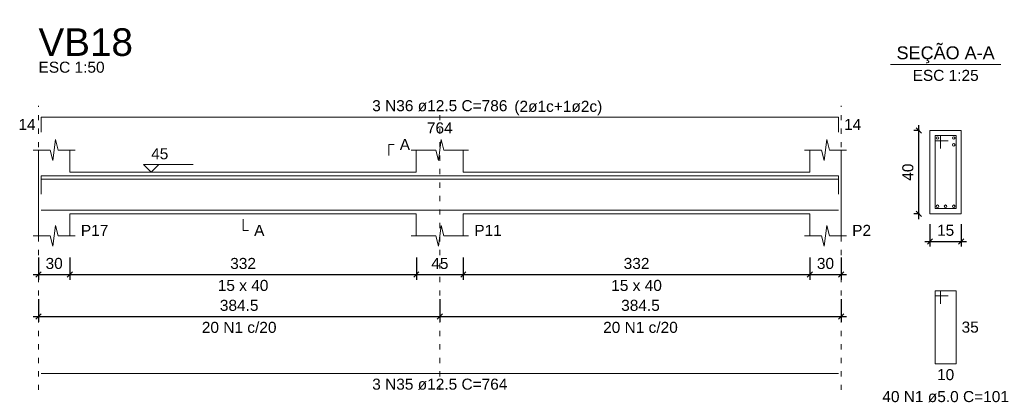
# Model space of a CAD drawing. Header units: millimetres. Extents: x 10906 to 25863, y 1966 to 4861.
# Tile 69 of 163: x 11280.99 to 11299.85, y 3018.15 to 3025.44. Entities that reach past the tile are written whole.
import ezdxf

# ---------------------------------------------------------------- set-up
doc = ezdxf.new("R2010")
doc.units = ezdxf.units.MM
doc.linetypes.add('DOT2', pattern=[3.175, 0, -3.175])
for name, color, linetype, lineweight in [('Descrição da armadura', 7, 'Continuous', 5), ('DT-Barras na forma', 40, 'Continuous', 5), ('DT-Barras no corte', 5, 'Continuous', 5), ('DT-Barras rebatidas', 40, 'Continuous', 5), ('DT-Cotas', 4, 'Continuous', 5), ('DT-Forma', 5, 'Continuous', 5), ('DT-Pontilhado', 7, 'DOT2', 5), ('DT-Textos', 7, 'Continuous', 5), ('DT-Título', 7, 'Continuous', 20), ('Textos armaduras', 7, 'Continuous', 5)]:
    doc.layers.add(name, color=color, linetype=linetype, lineweight=lineweight)
doc.styles.add('Arial', font='arial.ttf')
doc.styles.get("Standard").update_dxf_attribs({"font": 'arial.ttf'})
doc.dimstyles.new('UM_25.000000', dxfattribs={"dimtxt": 0.18, "dimasz": 0.1, "dimexe": 0.1, "dimexo": 0.2, "dimgap": 0, "dimtad": 1, "dimtih": 1, "dimtoh": 1, "dimdec": 1, "dimlfac": 25, "dimzin": 0, "dimdsep": 46, "dimtxsty": 'Standard', "dimcen": 0.09, "dimdle": 0.1, "dimclrd": 256, "dimclre": 256, "dimclrt": 7, "dimadec": 1, "dimazin": 2, "dimtfac": 1, "dimtdec": 1, "dimtofl": 0, "dimtmove": 0, "dimatfit": 3, "dimfxl": 1, "dimtolj": 1, "dimarcsym": 0})
doc.dimstyles.new('UM_50.000000', dxfattribs={"dimtxt": 0.18, "dimasz": 0.2, "dimexe": 0.2, "dimexo": 0.5, "dimgap": 0, "dimtad": 1, "dimtih": 1, "dimtoh": 1, "dimlfac": 50, "dimzin": 0, "dimdsep": 46, "dimtxsty": 'Standard', "dimcen": 0.09, "dimdle": 0.2, "dimclrd": 256, "dimclre": 256, "dimclrt": 7, "dimazin": 0, "dimtfac": 1, "dimtofl": 0, "dimtmove": 0, "dimatfit": 3, "dimfxl": 1, "dimtolj": 1, "dimtzin": 0, "dimarcsym": 0})

# ---------------------------------------------------------------- blocks, each defined once
blk = doc.blocks.new('_Oblique')
at = {"color": 0, "linetype": 'ByBlock', "lineweight": -2}
blk.add_line((-0.5, -0.5), (0.5, 0.5), dxfattribs=at)
blk = doc.blocks.new('*D191')
at = {"layer": 'Defpoints', "color": 0, "transparency": 16777216}
for p in [(11281.347, 3021.076), (11281.947, 3021.076), (11281.947, 3020.547)]:
    blk.add_point(p, dxfattribs=at)
at = {"layer": 'DT-Cotas', "lineweight": -2, "transparency": 16777216}
for p, q in [((11281.347, 3020.876), (11281.347, 3020.447)), ((11281.947, 3020.876), (11281.947, 3020.447)), ((11281.247, 3020.547), (11282.047, 3020.547))]:
    blk.add_line(p, q, dxfattribs=at)
at = {"layer": 'DT-Cotas', "lineweight": -2, "transparency": 16777216, "xscale": 0.1, "yscale": 0.1, "zscale": 0.1, "rotation": 180}
blk.add_blockref('_Oblique', (11281.347, 3020.547), dxfattribs=at)
at = {"layer": 'DT-Cotas', "lineweight": -2, "transparency": 16777216, "xscale": 0.1, "yscale": 0.1, "zscale": 0.1}
blk.add_blockref('_Oblique', (11281.947, 3020.547), dxfattribs=at)
at = {"layer": 'DT-Cotas', "color": 7, "transparency": 16777216, "insert": (11281.647, 3020.758), "char_height": 0.2118, "attachment_point": 5, "rotation": 0.0057, "style": 'Arial'}
blk.add_mtext('\\A1;30', dxfattribs=at)
blk = doc.blocks.new('*D192')
at = {"layer": 'Defpoints', "color": 0, "transparency": 16777216}
for p in [(11281.947, 3021.076), (11288.587, 3021.076), (11288.587, 3020.547)]:
    blk.add_point(p, dxfattribs=at)
at = {"layer": 'DT-Cotas', "lineweight": -2, "transparency": 16777216}
for p, q in [((11281.947, 3020.876), (11281.947, 3020.447)), ((11288.587, 3020.876), (11288.587, 3020.447)), ((11281.847, 3020.547), (11288.687, 3020.547))]:
    blk.add_line(p, q, dxfattribs=at)
at = {"layer": 'DT-Cotas', "lineweight": -2, "transparency": 16777216, "xscale": 0.1, "yscale": 0.1, "zscale": 0.1, "rotation": 180}
blk.add_blockref('_Oblique', (11281.947, 3020.547), dxfattribs=at)
at = {"layer": 'DT-Cotas', "lineweight": -2, "transparency": 16777216, "xscale": 0.1, "yscale": 0.1, "zscale": 0.1}
blk.add_blockref('_Oblique', (11288.587, 3020.547), dxfattribs=at)
at = {"layer": 'DT-Cotas', "color": 7, "transparency": 16777216, "insert": (11285.267, 3020.758), "char_height": 0.2118, "attachment_point": 5, "rotation": 0.0057, "style": 'Arial'}
blk.add_mtext('\\A1;332', dxfattribs=at)
blk = doc.blocks.new('*D193')
at = {"layer": 'Defpoints', "color": 0, "transparency": 16777216}
for p in [(11288.587, 3021.076), (11289.487, 3021.076), (11289.487, 3020.547)]:
    blk.add_point(p, dxfattribs=at)
at = {"layer": 'DT-Cotas', "lineweight": -2, "transparency": 16777216}
for p, q in [((11288.587, 3020.876), (11288.587, 3020.447)), ((11289.487, 3020.876), (11289.487, 3020.447)), ((11288.487, 3020.547), (11289.587, 3020.547))]:
    blk.add_line(p, q, dxfattribs=at)
at = {"layer": 'DT-Cotas', "lineweight": -2, "transparency": 16777216, "xscale": 0.1, "yscale": 0.1, "zscale": 0.1, "rotation": 180}
blk.add_blockref('_Oblique', (11288.587, 3020.547), dxfattribs=at)
at = {"layer": 'DT-Cotas', "lineweight": -2, "transparency": 16777216, "xscale": 0.1, "yscale": 0.1, "zscale": 0.1}
blk.add_blockref('_Oblique', (11289.487, 3020.547), dxfattribs=at)
at = {"layer": 'DT-Cotas', "color": 7, "transparency": 16777216, "insert": (11289.037, 3020.758), "char_height": 0.2118, "attachment_point": 5, "rotation": 0.0057, "style": 'Arial'}
blk.add_mtext('\\A1;45', dxfattribs=at)
blk = doc.blocks.new('*D194')
at = {"layer": 'Defpoints', "color": 0, "transparency": 16777216}
for p in [(11289.487, 3021.076), (11296.127, 3021.076), (11296.127, 3020.547)]:
    blk.add_point(p, dxfattribs=at)
at = {"layer": 'DT-Cotas', "lineweight": -2, "transparency": 16777216}
for p, q in [((11289.487, 3020.876), (11289.487, 3020.447)), ((11296.127, 3020.876), (11296.127, 3020.447)), ((11289.387, 3020.547), (11296.227, 3020.547))]:
    blk.add_line(p, q, dxfattribs=at)
at = {"layer": 'DT-Cotas', "lineweight": -2, "transparency": 16777216, "xscale": 0.1, "yscale": 0.1, "zscale": 0.1, "rotation": 180}
blk.add_blockref('_Oblique', (11289.487, 3020.547), dxfattribs=at)
at = {"layer": 'DT-Cotas', "lineweight": -2, "transparency": 16777216, "xscale": 0.1, "yscale": 0.1, "zscale": 0.1}
blk.add_blockref('_Oblique', (11296.127, 3020.547), dxfattribs=at)
at = {"layer": 'DT-Cotas', "color": 7, "transparency": 16777216, "insert": (11292.807, 3020.758), "char_height": 0.2118, "attachment_point": 5, "rotation": 0.0057, "style": 'Arial'}
blk.add_mtext('\\A1;332', dxfattribs=at)
blk = doc.blocks.new('*D195')
at = {"layer": 'Defpoints', "color": 0, "transparency": 16777216}
for p in [(11296.127, 3021.076), (11296.727, 3021.076), (11296.727, 3020.547)]:
    blk.add_point(p, dxfattribs=at)
at = {"layer": 'DT-Cotas', "lineweight": -2, "transparency": 16777216}
for p, q in [((11296.127, 3020.876), (11296.127, 3020.447)), ((11296.727, 3020.876), (11296.727, 3020.447)), ((11296.027, 3020.547), (11296.827, 3020.547))]:
    blk.add_line(p, q, dxfattribs=at)
at = {"layer": 'DT-Cotas', "lineweight": -2, "transparency": 16777216, "xscale": 0.1, "yscale": 0.1, "zscale": 0.1, "rotation": 180}
blk.add_blockref('_Oblique', (11296.127, 3020.547), dxfattribs=at)
at = {"layer": 'DT-Cotas', "lineweight": -2, "transparency": 16777216, "xscale": 0.1, "yscale": 0.1, "zscale": 0.1}
blk.add_blockref('_Oblique', (11296.727, 3020.547), dxfattribs=at)
at = {"layer": 'DT-Cotas', "color": 7, "transparency": 16777216, "insert": (11296.427, 3020.758), "char_height": 0.2118, "attachment_point": 5, "rotation": 0.0057, "style": 'Arial'}
blk.add_mtext('\\A1;30', dxfattribs=at)
blk = doc.blocks.new('*D196')
at = {"layer": 'Defpoints', "color": 0, "transparency": 16777216}
for p in [(11281.347, 3020.271), (11289.037, 3020.271), (11289.037, 3019.742)]:
    blk.add_point(p, dxfattribs=at)
at = {"layer": 'DT-Cotas', "lineweight": -2, "transparency": 16777216}
for p, q in [((11281.347, 3020.071), (11281.347, 3019.642)), ((11289.037, 3020.071), (11289.037, 3019.642)), ((11281.247, 3019.742), (11289.137, 3019.742))]:
    blk.add_line(p, q, dxfattribs=at)
at = {"layer": 'DT-Cotas', "lineweight": -2, "transparency": 16777216, "xscale": 0.1, "yscale": 0.1, "zscale": 0.1, "rotation": 180}
blk.add_blockref('_Oblique', (11281.347, 3019.742), dxfattribs=at)
at = {"layer": 'DT-Cotas', "lineweight": -2, "transparency": 16777216, "xscale": 0.1, "yscale": 0.1, "zscale": 0.1}
blk.add_blockref('_Oblique', (11289.037, 3019.742), dxfattribs=at)
at = {"layer": 'DT-Cotas', "color": 7, "transparency": 16777216, "insert": (11285.192, 3019.954), "char_height": 0.2118, "attachment_point": 5, "rotation": 0.0057, "style": 'Arial'}
blk.add_mtext('\\A1;384.5', dxfattribs=at)
blk = doc.blocks.new('*D197')
at = {"layer": 'Defpoints', "color": 0, "transparency": 16777216}
for p in [(11289.037, 3020.271), (11296.727, 3020.271), (11296.727, 3019.742)]:
    blk.add_point(p, dxfattribs=at)
at = {"layer": 'DT-Cotas', "lineweight": -2, "transparency": 16777216}
for p, q in [((11289.037, 3020.071), (11289.037, 3019.642)), ((11296.727, 3020.071), (11296.727, 3019.642)), ((11288.937, 3019.742), (11296.827, 3019.742))]:
    blk.add_line(p, q, dxfattribs=at)
at = {"layer": 'DT-Cotas', "lineweight": -2, "transparency": 16777216, "xscale": 0.1, "yscale": 0.1, "zscale": 0.1, "rotation": 180}
blk.add_blockref('_Oblique', (11289.037, 3019.742), dxfattribs=at)
at = {"layer": 'DT-Cotas', "lineweight": -2, "transparency": 16777216, "xscale": 0.1, "yscale": 0.1, "zscale": 0.1}
blk.add_blockref('_Oblique', (11296.727, 3019.742), dxfattribs=at)
at = {"layer": 'DT-Cotas', "color": 7, "transparency": 16777216, "insert": (11292.882, 3019.954), "char_height": 0.2118, "attachment_point": 5, "rotation": 0.0057, "style": 'Arial'}
blk.add_mtext('\\A1;384.5', dxfattribs=at)
blk = doc.blocks.new('*D181')
at = {"layer": 'Defpoints', "color": 0, "transparency": 16777216}
for p in [(11298.217, 3023.311), (11298.429, 3023.311), (11298.429, 3021.711)]:
    blk.add_point(p, dxfattribs=at)
at = {"layer": 'DT-Cotas', "lineweight": -2, "transparency": 16777216}
for p, q in [((11298.229, 3023.311), (11298.117, 3023.311)), ((11298.217, 3021.611), (11298.217, 3023.411)), ((11298.229, 3021.711), (11298.117, 3021.711))]:
    blk.add_line(p, q, dxfattribs=at)
at = {"layer": 'DT-Cotas', "lineweight": -2, "transparency": 16777216, "xscale": 0.1, "yscale": 0.1, "zscale": 0.1}
for p, rotation in [((11298.217, 3023.311), 90), ((11298.217, 3021.711), 270)]:
    blk.add_blockref('_Oblique', p, dxfattribs=dict(at, rotation=rotation))
at = {"layer": 'DT-Cotas', "color": 7, "transparency": 16777216, "insert": (11298.006, 3022.511), "char_height": 0.2118, "attachment_point": 5, "rotation": 90, "style": 'Arial'}
blk.add_mtext('\\A1;40', dxfattribs=at)
blk = doc.blocks.new('*D182')
at = {"layer": 'Defpoints', "color": 0, "transparency": 16777216}
for p in [(11298.429, 3021.711), (11299.029, 3021.711), (11299.029, 3021.182)]:
    blk.add_point(p, dxfattribs=at)
at = {"layer": 'DT-Cotas', "lineweight": -2, "transparency": 16777216}
for p, q in [((11298.429, 3021.511), (11298.429, 3021.082)), ((11299.029, 3021.511), (11299.029, 3021.082)), ((11298.329, 3021.182), (11299.129, 3021.182))]:
    blk.add_line(p, q, dxfattribs=at)
at = {"layer": 'DT-Cotas', "lineweight": -2, "transparency": 16777216, "xscale": 0.1, "yscale": 0.1, "zscale": 0.1, "rotation": 180}
blk.add_blockref('_Oblique', (11298.429, 3021.182), dxfattribs=at)
at = {"layer": 'DT-Cotas', "lineweight": -2, "transparency": 16777216, "xscale": 0.1, "yscale": 0.1, "zscale": 0.1}
blk.add_blockref('_Oblique', (11299.029, 3021.182), dxfattribs=at)
at = {"layer": 'DT-Cotas', "color": 7, "transparency": 16777216, "insert": (11298.729, 3021.394), "char_height": 0.2118, "attachment_point": 5, "rotation": 0.0057, "style": 'Arial'}
blk.add_mtext('\\A1;15', dxfattribs=at)

msp = doc.modelspace()

# ---------------------------------------------------------------- linework, layer by layer
at = {"layer": 'DT-Barras na forma'}
for p, q in [((11298.62929, 3023.21148), (11298.52929, 3023.21148)), ((11298.52929, 3023.21148), (11298.52929, 3021.81148)), ((11298.92929, 3023.21148), (11298.52929, 3023.21148)), ((11298.52929, 3023.21148), (11298.52929, 3023.11148)), ((11298.62929, 3022.96148), (11298.62929, 3023.21148)), ((11298.92929, 3021.81148), (11298.92929, 3023.21148)), ((11298.52929, 3023.11148), (11298.77929, 3023.11148)), ((11298.52929, 3021.81148), (11298.92929, 3021.81148))]:
    msp.add_line(p, q, dxfattribs=at)
for points in [[(11281.39668, 3022.15148), (11281.39668, 3022.43898), (11296.67668, 3022.43898), (11296.67668, 3022.15148)], [(11281.39668, 3022.08648), (11281.39668, 3022.37398), (11296.67668, 3022.37398), (11296.67668, 3022.08648)], [(11281.39668, 3021.78398), (11296.67668, 3021.78398)]]:
    msp.add_lwpolyline(points, dxfattribs=at)
at = {"layer": 'DT-Barras no corte'}
for centre in [(11298.57429, 3023.16648), (11298.88429, 3023.16648), (11298.88429, 3023.03648), (11298.57429, 3021.85648), (11298.72929, 3021.85648), (11298.88429, 3021.85648)]:
    msp.add_circle(centre, 0.025, dxfattribs=at)
at = {"layer": 'DT-Barras rebatidas'}
for p, q in [((11281.39668, 3023.28108), (11281.39668, 3023.56858)), ((11281.39668, 3023.56858), (11296.67668, 3023.56858)), ((11296.67668, 3023.56858), (11296.67668, 3023.28108)), ((11298.62929, 3020.23478), (11298.52929, 3020.23478)), ((11298.52929, 3020.23478), (11298.52929, 3018.83478)), ((11298.92929, 3020.23478), (11298.52929, 3020.23478)), ((11298.52929, 3020.23478), (11298.52929, 3020.13478)), ((11298.52929, 3020.13478), (11298.77929, 3020.13478)), ((11298.62929, 3019.98478), (11298.62929, 3020.23478)), ((11298.92929, 3018.83478), (11298.92929, 3020.23478)), ((11298.52929, 3018.83478), (11298.92929, 3018.83478)), ((11281.39668, 3018.64934), (11296.67668, 3018.64934))]:
    msp.add_line(p, q, dxfattribs=at)
at = {"layer": 'DT-Forma'}
for p, q in [((11299.02929, 3023.31148), (11298.42929, 3023.31148)), ((11298.42929, 3023.31148), (11298.42929, 3023.31148)), ((11298.42929, 3023.31148), (11298.42929, 3021.71148)), ((11299.02929, 3021.71148), (11299.02929, 3023.31148)), ((11299.02929, 3023.31148), (11299.02929, 3023.31148)), ((11281.62168, 3022.73508), (11281.67168, 3023.13508)), ((11281.67168, 3023.13508), (11281.72168, 3022.93508)), ((11289.01168, 3022.73508), (11289.06168, 3023.13508)), ((11289.06168, 3023.13508), (11289.11168, 3022.93508)), ((11296.40168, 3022.73508), (11296.45168, 3023.13508)), ((11296.45168, 3023.13508), (11296.50168, 3022.93508)), ((11281.24668, 3022.93508), (11281.57168, 3022.93508)), ((11281.34668, 3022.51148), (11281.34668, 3022.93508)), ((11281.57168, 3022.93508), (11281.62168, 3022.73508)), ((11281.72168, 3022.93508), (11282.04668, 3022.93508)), ((11281.94668, 3022.93508), (11281.94668, 3022.51148)), ((11288.48668, 3022.93508), (11288.96168, 3022.93508)), ((11288.58668, 3022.51148), (11288.58668, 3022.93508)), ((11288.96168, 3022.93508), (11289.01168, 3022.73508)), ((11289.11168, 3022.93508), (11289.58668, 3022.93508)), ((11289.48668, 3022.93508), (11289.48668, 3022.51148)), ((11296.02668, 3022.93508), (11296.35168, 3022.93508)), ((11296.12668, 3022.51148), (11296.12668, 3022.93508)), ((11296.35168, 3022.93508), (11296.40168, 3022.73508)), ((11296.50168, 3022.93508), (11296.82668, 3022.93508)), ((11296.72668, 3022.93508), (11296.72668, 3022.51148)), ((11281.94668, 3022.51148), (11288.58668, 3022.51148)), ((11289.48668, 3022.51148), (11296.12668, 3022.51148)), ((11281.34668, 3021.71148), (11281.34668, 3021.28788)), ((11281.94668, 3021.28788), (11281.94668, 3021.71148)), ((11281.94668, 3021.71148), (11288.58668, 3021.71148)), ((11288.58668, 3021.71148), (11288.58668, 3021.28788)), ((11289.48668, 3021.28788), (11289.48668, 3021.71148)), ((11289.48668, 3021.71148), (11296.12668, 3021.71148)), ((11296.12668, 3021.71148), (11296.12668, 3021.28788)), ((11296.72668, 3021.28788), (11296.72668, 3021.71148)), ((11298.42929, 3021.71148), (11299.02929, 3021.71148)), ((11298.42929, 3021.71148), (11298.42929, 3021.71148)), ((11299.02929, 3021.71148), (11299.02929, 3021.71148)), ((11281.62168, 3021.08788), (11281.67168, 3021.48788)), ((11281.67168, 3021.48788), (11281.72168, 3021.28788)), ((11289.01168, 3021.08788), (11289.06168, 3021.48788)), ((11289.06168, 3021.48788), (11289.11168, 3021.28788)), ((11296.40168, 3021.08788), (11296.45168, 3021.48788)), ((11296.45168, 3021.48788), (11296.50168, 3021.28788)), ((11281.24668, 3021.28788), (11281.57168, 3021.28788)), ((11281.57168, 3021.28788), (11281.62168, 3021.08788)), ((11281.72168, 3021.28788), (11282.04668, 3021.28788)), ((11288.48668, 3021.28788), (11288.96168, 3021.28788)), ((11288.96168, 3021.28788), (11289.01168, 3021.08788)), ((11289.11168, 3021.28788), (11289.58668, 3021.28788)), ((11296.02668, 3021.28788), (11296.35168, 3021.28788)), ((11296.35168, 3021.28788), (11296.40168, 3021.08788)), ((11296.50168, 3021.28788), (11296.82668, 3021.28788))]:
    msp.add_line(p, q, dxfattribs=at)
at = {"layer": 'DT-Forma', "linetype": 'Continuous'}
for p, q in [((11281.34668, 3021.71148), (11281.34668, 3022.51148)), ((11296.72668, 3022.51148), (11296.72668, 3021.71148))]:
    msp.add_line(p, q, dxfattribs=at)
at = {"layer": 'DT-Pontilhado', "ltscale": 0.05}
for p, q in [((11281.34668, 3018.33164), (11281.34668, 3023.78038)), ((11289.03668, 3018.33164), (11289.03668, 3023.78038)), ((11296.72668, 3018.33164), (11296.72668, 3023.78038))]:
    msp.add_line(p, q, dxfattribs=at)
at = {"layer": 'DT-Textos'}
msp.add_line((11297.67029, 3024.57638), (11299.78829, 3024.57638), dxfattribs=at)
for points in [[(11288.05718, 3022.82918), (11288.05718, 3023.04098), (11288.16308, 3023.04098)], [(11283.65368, 3022.65974), (11283.50542, 3022.51148), (11283.35716, 3022.65974), (11284.31026, 3022.65974)], [(11285.26668, 3021.60558), (11285.26668, 3021.39378), (11285.37258, 3021.39378)]]:
    msp.add_lwpolyline(points, dxfattribs=at)

# ---------------------------------------------------------------- texts
at = {"layer": 'Descrição da armadura', "linetype": 'Continuous', "char_height": 0.2118, "attachment_point": 8, "line_spacing_factor": 0.798, "style": 'Arial'}
for s, insert, width in [('3 N36 ø12.5 C=786', (11289.03668, 3023.67448), 5.1946527), ('20 N1 c/20', (11285.19168, 3019.42404), 2.8693417), ('20 N1 c/20', (11292.88168, 3019.42404), 2.8693417), ('3 N35 ø12.5 C=764', (11289.03668, 3018.33164), 5.1946527)]:
    msp.add_mtext(s, dxfattribs=dict(at, insert=insert, width=width))
at = {"layer": 'Descrição da armadura', "color": 7, "linetype": 'Continuous', "insert": (11298.72929, 3018.09348), "char_height": 0.2118, "width": 4.8647001, "attachment_point": 8, "line_spacing_factor": 0.798, "style": 'Arial'}
msp.add_mtext('40 N1 ø5.0 C=101', dxfattribs=at)
at = {"layer": 'DT-Textos', "line_spacing_factor": 0.798, "style": 'Arial'}
for s, insert, char_height, width, attachment_point in [('SEÇÃO A-A', (11298.72883, 3024.60109), 0.2471, 4.8395853, 8), ('ESC 1:50', (11281.34668, 3024.41578), 0.2118, 1.901901, 7), ('ESC 1:25', (11298.72929, 3024.25868), 0.2118, 1.901901, 8), ('(2ø1c+1ø2c)', (11290.46483, 3023.60409), 0.2118, 2.5310949, 7), ('A', (11288.26898, 3022.93508), 0.2118, 0.296372, 7), ('45', (11283.50542, 3022.75505), 0.2118, 0.4942426, 7), ('P17', (11282.15848, 3021.28788), 0.2118, 0.7906146, 7), ('A', (11285.47848, 3021.28788), 0.2118, 0.296372, 7), ('P11', (11289.69848, 3021.28788), 0.2118, 0.7906146, 7), ('P2', (11296.93848, 3021.28788), 0.2118, 0.5434933, 7), ('15 x 40', (11285.26668, 3020.22888), 0.2118, 1.45756, 8), ('15 x 40', (11292.80668, 3020.22888), 0.2118, 1.45756, 8)]:
    msp.add_mtext(s, dxfattribs=dict(at, insert=insert, char_height=char_height, width=width, attachment_point=attachment_point))
at = {"layer": 'DT-Título', "insert": (11281.34668, 3024.73348), "char_height": 0.5295, "width": 3.2609597, "attachment_point": 7, "line_spacing_factor": 0.798, "style": 'Arial'}
msp.add_mtext('VB18', dxfattribs=at)
at = {"layer": 'Textos armaduras', "linetype": 'Continuous', "char_height": 0.2118, "attachment_point": 7, "line_spacing_factor": 0.798, "style": 'Arial'}
for s, insert, width in [('14', (11280.96083, 3023.31893), 0.6599051), ('764', (11288.78922, 3023.25088), 0.9898577), ('14', (11296.78258, 3023.31893), 0.6599051)]:
    msp.add_mtext(s, dxfattribs=dict(at, insert=insert, width=width))
at = {"layer": 'Textos armaduras', "color": 7, "linetype": 'Continuous', "char_height": 0.2118, "width": 0.6599051, "attachment_point": 7, "line_spacing_factor": 0.798, "style": 'Arial'}
for s, insert in [('35', (11299.03519, 3019.42888)), ('10', (11298.56431, 3018.51708))]:
    msp.add_mtext(s, dxfattribs=dict(at, insert=insert))

# ---------------------------------------------------------------- dimensions: what is measured, and where the dimension line sits
at = {"layer": 'DT-Cotas'}
dim = msp.add_linear_dim(base=(11298.21749, 3023.31148), p1=(11298.42929, 3021.71148), p2=(11298.42929, 3023.31148), angle=90, dimstyle='UM_25.000000', override={"dimtxt": 0.2118, "dimasz": 0.1, "dimexe": 0.1, "dimexo": 0.2, "dimtad": 1, "dimtih": 0, "dimtoh": 0, "dimdec": 1, "dimlfac": 25, "dimzin": 8, "dimtxsty": 'Arial', "dimblk": 'Oblique', "dimblk1": 'Oblique', "dimblk2": 'Oblique', "dimsah": 1, "dimdle": 0.1, "dimse1": 0, "dimse2": 0, "dimclrt": 7, "dimadec": 1, "dimazin": 3, "dimtmove": 2, "dimldrblk": 'Oblique'}, dxfattribs=at)
dim.commit()
dim.dimension.update_dxf_attribs({"geometry": '*D181', "text_midpoint": (11298.00569, 3022.51148), "dimtype": 160, "text_rotation": 90})
for base, p1, p2, dimstyle, override, picture, middle in [((11299.02929, 3021.18198), (11298.42929, 3021.71148), (11299.02929, 3021.71148), 'UM_25.000000', {"dimtxt": 0.2118, "dimasz": 0.1, "dimexe": 0.1, "dimexo": 0.2, "dimtad": 1, "dimtih": 0, "dimtoh": 0, "dimdec": 1, "dimlfac": 25, "dimzin": 8, "dimtxsty": 'Arial', "dimblk": 'Oblique', "dimblk1": 'Oblique', "dimblk2": 'Oblique', "dimsah": 1, "dimdle": 0.1, "dimse1": 0, "dimse2": 0, "dimclrt": 7, "dimadec": 1, "dimazin": 3, "dimtmove": 2, "dimldrblk": 'Oblique'}, '*D182', (11298.72929, 3021.39378)), ((11281.94668, 3020.54658), (11281.34668, 3021.07608), (11281.94668, 3021.07608), 'UM_50.000000', {"dimtxt": 0.2118, "dimasz": 0.1, "dimexe": 0.1, "dimexo": 0.2, "dimtad": 1, "dimtih": 0, "dimtoh": 0, "dimdec": 1, "dimlfac": 50, "dimzin": 8, "dimtxsty": 'Arial', "dimblk": 'Oblique', "dimblk1": 'Oblique', "dimblk2": 'Oblique', "dimsah": 1, "dimdle": 0.1, "dimse1": 0, "dimse2": 0, "dimclrt": 7, "dimadec": 1, "dimazin": 3, "dimtmove": 2, "dimldrblk": 'Oblique'}, '*D191', (11281.64668, 3020.75838)), ((11288.58668, 3020.54658), (11281.94668, 3021.07608), (11288.58668, 3021.07608), 'UM_50.000000', {"dimtxt": 0.2118, "dimasz": 0.1, "dimexe": 0.1, "dimexo": 0.2, "dimtad": 1, "dimtih": 0, "dimtoh": 0, "dimdec": 1, "dimlfac": 50, "dimzin": 8, "dimtxsty": 'Arial', "dimblk": 'Oblique', "dimblk1": 'Oblique', "dimblk2": 'Oblique', "dimsah": 1, "dimdle": 0.1, "dimse1": 0, "dimse2": 0, "dimclrt": 7, "dimadec": 1, "dimazin": 3, "dimtmove": 2, "dimldrblk": 'Oblique'}, '*D192', (11285.26668, 3020.75838)), ((11289.48668, 3020.54658), (11288.58668, 3021.07608), (11289.48668, 3021.07608), 'UM_50.000000', {"dimtxt": 0.2118, "dimasz": 0.1, "dimexe": 0.1, "dimexo": 0.2, "dimtad": 1, "dimtih": 0, "dimtoh": 0, "dimdec": 1, "dimlfac": 50, "dimzin": 8, "dimtxsty": 'Arial', "dimblk": 'Oblique', "dimblk1": 'Oblique', "dimblk2": 'Oblique', "dimsah": 1, "dimdle": 0.1, "dimse1": 0, "dimse2": 0, "dimclrt": 7, "dimadec": 1, "dimazin": 3, "dimtmove": 2, "dimldrblk": 'Oblique'}, '*D193', (11289.03668, 3020.75838)), ((11296.12668, 3020.54658), (11289.48668, 3021.07608), (11296.12668, 3021.07608), 'UM_50.000000', {"dimtxt": 0.2118, "dimasz": 0.1, "dimexe": 0.1, "dimexo": 0.2, "dimtad": 1, "dimtih": 0, "dimtoh": 0, "dimdec": 1, "dimlfac": 50, "dimzin": 8, "dimtxsty": 'Arial', "dimblk": 'Oblique', "dimblk1": 'Oblique', "dimblk2": 'Oblique', "dimsah": 1, "dimdle": 0.1, "dimse1": 0, "dimse2": 0, "dimclrt": 7, "dimadec": 1, "dimazin": 3, "dimtmove": 2, "dimldrblk": 'Oblique'}, '*D194', (11292.80668, 3020.75838)), ((11296.72668, 3020.54658), (11296.12668, 3021.07608), (11296.72668, 3021.07608), 'UM_50.000000', {"dimtxt": 0.2118, "dimasz": 0.1, "dimexe": 0.1, "dimexo": 0.2, "dimtad": 1, "dimtih": 0, "dimtoh": 0, "dimdec": 1, "dimlfac": 50, "dimzin": 8, "dimtxsty": 'Arial', "dimblk": 'Oblique', "dimblk1": 'Oblique', "dimblk2": 'Oblique', "dimsah": 1, "dimdle": 0.1, "dimse1": 0, "dimse2": 0, "dimclrt": 7, "dimadec": 1, "dimazin": 3, "dimtmove": 2, "dimldrblk": 'Oblique'}, '*D195', (11296.42668, 3020.75838)), ((11289.03668, 3019.74174), (11281.34668, 3020.27124), (11289.03668, 3020.27124), 'UM_50.000000', {"dimtxt": 0.2118, "dimasz": 0.1, "dimexe": 0.1, "dimexo": 0.2, "dimtad": 1, "dimtih": 0, "dimtoh": 0, "dimdec": 1, "dimlfac": 50, "dimzin": 8, "dimtxsty": 'Arial', "dimblk": 'Oblique', "dimblk1": 'Oblique', "dimblk2": 'Oblique', "dimsah": 1, "dimdle": 0.1, "dimse1": 0, "dimse2": 0, "dimclrt": 7, "dimadec": 1, "dimazin": 3, "dimtmove": 2, "dimldrblk": 'Oblique'}, '*D196', (11285.19168, 3019.95354)), ((11296.72668, 3019.74174), (11289.03668, 3020.27124), (11296.72668, 3020.27124), 'UM_50.000000', {"dimtxt": 0.2118, "dimasz": 0.1, "dimexe": 0.1, "dimexo": 0.2, "dimtad": 1, "dimtih": 0, "dimtoh": 0, "dimdec": 1, "dimlfac": 50, "dimzin": 8, "dimtxsty": 'Arial', "dimblk": 'Oblique', "dimblk1": 'Oblique', "dimblk2": 'Oblique', "dimsah": 1, "dimdle": 0.1, "dimse1": 0, "dimse2": 0, "dimclrt": 7, "dimadec": 1, "dimazin": 3, "dimtmove": 2, "dimldrblk": 'Oblique'}, '*D197', (11292.88168, 3019.95354))]:
    dim = msp.add_linear_dim(base=base, p1=p1, p2=p2, dimstyle=dimstyle, override=override, dxfattribs=at)
    dim.commit()
    dim.dimension.update_dxf_attribs({"geometry": picture, "text_midpoint": middle, "dimtype": 160, "text_rotation": 0.00573})

doc.saveas('drawing.dxf')
